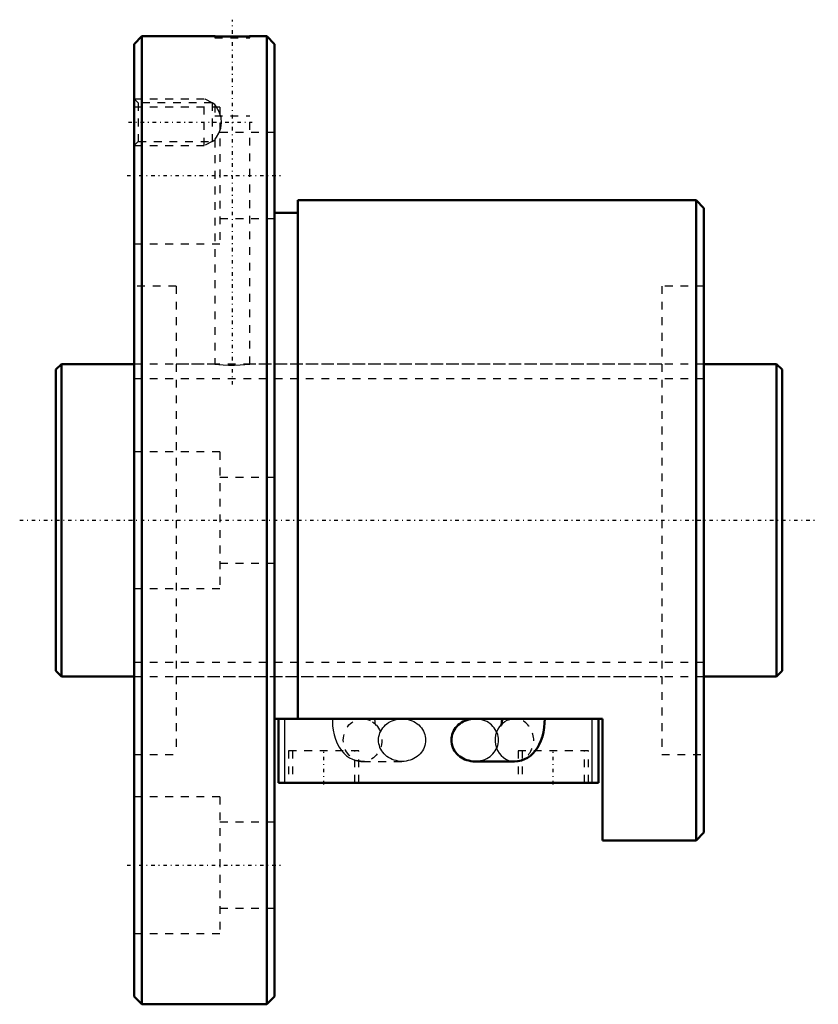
# Model space of a CAD drawing. Header units: millimetres. Extents: x -5 to 98, y -62 to 64.
import ezdxf

# ---------------------------------------------------------------- set-up
doc = ezdxf.new("R2010")
doc.units = ezdxf.units.MM
doc.linetypes.add('Center', pattern=[1.5, 0.45, -0.5, 0.05, -0.5])
doc.linetypes.add('Dashed', pattern=[2, 1, -1])
for name, color, linetype, lineweight in [('2d ConnectionPoints', 7, 'Continuous', 50), ('AM_0', 7, 'Continuous', 50), ('AM_4', 3, 'Continuous', 25), ('AM_5', 3, 'Continuous', 25), ('AM_7', 7, 'Center', 25), ('AM_9', 6, 'Dashed', 25)]:
    doc.layers.add(name, color=color, linetype=linetype, lineweight=lineweight)

# ---------------------------------------------------------------- blocks, each defined once
blk = doc.blocks.new('1_BNF_4010_2_5RR_Nut_0_in_BNF4010V_2_5RRG1_93LC0_000_rev_4')
at = {"layer": 'AM_0'}
for p, q in [((11, 62), (10, 61)), ((11, 62), (11, -62)), ((20.35, 62), (11, 62)), ((27, 62), (24.82, 62)), ((27, 62), (27, -62)), ((28, 61), (27, 62)), ((10, 61), (10, -61)), ((28, 61), (28, -61)), ((82, 41), (31, 41)), ((31, 41), (31, -25.42)), ((82, 41), (82, -41)), ((83, 40), (82, 41)), ((31, 39.4), (28, 39.4)), ((83, 40), (83, -40)), ((70, -25.42), (28, -25.42)), ((28.5, -33.62), (28.5, -25.42)), ((57.14, -25.42), (53.66, -25.42)), ((69.5, -33.62), (69.5, -25.42)), ((70, -41), (70, -25.42)), ((53.66, -30.89), (58.72, -30.89)), ((69.5, -33.62), (28.5, -33.62)), ((82, -41), (83, -40)), ((70, -41), (82, -41)), ((10, -61), (11, -62)), ((27, -62), (28, -61)), ((11, -62), (27, -62))]:
    blk.add_line(p, q, dxfattribs=at)
for points in [[(24.85, 62), (24.79, 62), (24.5, 61.99), (23.99, 61.97), (23.32, 61.96), (22.58, 61.96), (21.83, 61.96), (21.18, 61.98), (20.68, 61.99), (20.4, 62), (20.35, 62)], [(53.66, -25.42), (53.4, -25.43), (53.14, -25.46), (52.88, -25.51), (52.63, -25.59), (52.39, -25.68), (52.16, -25.79), (51.93, -25.92), (51.73, -26.06), (51.53, -26.22), (51.35, -26.4), (51.19, -26.59), (51.05, -26.79), (50.93, -27), (50.83, -27.22), (50.75, -27.45), (50.69, -27.68), (50.66, -27.92), (50.65, -28.15)], [(57.14, -25.42), (57.14, -25.55), (57.12, -25.79), (57.09, -26.01), (57.06, -26.16), (57.03, -26.25), (57.02, -26.29), (57.02, -26.29)], [(58.72, -30.89), (59.16, -30.86), (59.61, -30.76), (60.02, -30.61), (60.41, -30.41), (60.77, -30.16), (61.1, -29.87), (61.4, -29.54), (61.67, -29.16), (61.91, -28.73), (62.12, -28.24), (62.3, -27.7), (62.44, -27.13), (62.54, -26.54), (62.59, -25.96), (62.61, -25.42)], [(50.65, -28.15), (50.66, -28.39), (50.69, -28.63), (50.75, -28.86), (50.83, -29.09), (50.93, -29.31), (51.05, -29.52), (51.19, -29.72), (51.35, -29.91), (51.53, -30.09), (51.73, -30.25), (51.93, -30.39), (52.16, -30.52), (52.39, -30.63), (52.63, -30.72), (52.88, -30.79), (53.14, -30.84), (53.4, -30.88), (53.66, -30.89)]]:
    blk.add_lwpolyline(points, dxfattribs=at)
at = {"layer": 'AM_4'}
for p, q in [((29.3, -33.62), (29.3, -25.42)), ((68.7, -33.62), (68.7, -25.42))]:
    blk.add_line(p, q, dxfattribs=at)
blk.add_ellipse((58.72, -28.15), major_axis=(0, 2.73), ratio=0.906308, start_param=0.732236, end_param=3.141372, dxfattribs=at)
at = {"layer": 'AM_5', "linetype": 'Dashed'}
for p, q in [((10, 54), (19, 54)), ((19, 48), (19, 54)), ((20, 53.46), (19, 54)), ((10, 48), (19, 48)), ((20, 48.54), (19, 48))]:
    blk.add_line(p, q, dxfattribs=at)
at = {"layer": 'AM_7'}
for p, q in [((22.6, 17.38), (22.6, 64.12)), ((9.28, 51), (25.12, 51)), ((9.1, 44.17), (28.9, 44.17)), ((34.3, -33.83), (34.3, -29.32)), ((63.7, -33.83), (63.7, -29.32)), ((9.1, -44.17), (28.9, -44.17))]:
    blk.add_line(p, q, dxfattribs=at)
at = {"layer": 'AM_9'}
for p, q in [((20.35, 62), (20.35, 61.8)), ((24.85, 61.8), (24.85, 62)), ((20.35, 61.8), (24.85, 61.8)), ((10.54, 53.46), (10, 54)), ((20, 53.46), (10.54, 53.46)), ((10.54, 53.46), (10.54, 48.54)), ((20, 53.46), (20, 48.54)), ((20.36, 53.26), (20, 53.46)), ((20.35, 53.25), (20.35, 51.8)), ((21, 52.92), (10, 52.92)), ((20.35, 51.8), (24.85, 51.8)), ((21, 52.92), (21, 35.42)), ((24.85, 20), (24.85, 51.8)), ((28, 49.67), (21, 49.67)), ((10, 48), (10.54, 48.54)), ((10.54, 48.54), (20, 48.54)), ((20, 48.54), (20.36, 48.74)), ((20.35, 48.75), (20.35, 20)), ((21, 38.67), (28, 38.67)), ((10, 35.42), (21, 35.42)), ((15.4, 30), (10, 30)), ((15.4, 30), (15.4, -30)), ((77.6, 30), (77.6, -30)), ((83, 30), (77.6, 30)), ((20.35, 20), (15.4, 20)), ((77.6, 20), (24.82, 20)), ((21, 8.75), (10, 8.75)), ((21, 8.75), (21, -8.75)), ((28, 5.5), (21, 5.5)), ((21, -5.5), (28, -5.5)), ((10, -8.75), (21, -8.75)), ((15.4, -20), (77.6, -20)), ((39.28, -25.42), (39.42, -25.43)), ((44.34, -25.42), (39.28, -25.42)), ((58.72, -25.42), (57.14, -25.42)), ((58.5, -25.43), (58.72, -25.42)), ((10, -30), (15.4, -30)), ((38.8, -29.52), (29.8, -29.52)), ((29.8, -29.52), (29.8, -33.62)), ((30.3, -29.52), (30.3, -33.62)), ((38.3, -33.62), (38.3, -29.52)), ((38.8, -33.62), (38.8, -29.52)), ((68.2, -29.52), (59.2, -29.52)), ((59.2, -29.52), (59.2, -33.62)), ((59.7, -29.52), (59.7, -33.62)), ((67.7, -33.62), (67.7, -29.52)), ((68.2, -33.62), (68.2, -29.52)), ((77.6, -30), (83, -30)), ((39.11, -30.88), (39.28, -30.89)), ((39.28, -30.89), (44.34, -30.89)), ((21, -35.42), (10, -35.42)), ((21, -35.42), (21, -52.92)), ((28, -38.67), (21, -38.67)), ((21, -49.67), (28, -49.67)), ((10, -52.92), (21, -52.92))]:
    blk.add_line(p, q, dxfattribs=at)
for points in [[(21.09, 51.8), (20.89, 52.31), (20.73, 52.62), (20.58, 52.9), (20.42, 53.15), (20.35, 53.26), (20.35, 53.26)], [(20.35, 48.74), (20.35, 48.74), (20.41, 48.83), (20.57, 49.09), (20.84, 49.59), (21.1, 50.24), (21.22, 50.9), (21.15, 51.58), (21.09, 51.8)], [(20.35, 20), (20.48, 19.99), (20.84, 19.95), (21.4, 19.91), (22.1, 19.88), (22.85, 19.87), (23.58, 19.9), (24.19, 19.94), (24.63, 19.98), (24.84, 20), (24.85, 20)], [(35.39, -25.42), (35.4, -25.74), (35.44, -26.32), (35.51, -26.9), (35.63, -27.47), (35.8, -28.04), (36.03, -28.61), (36.29, -29.08), (36.57, -29.49), (36.88, -29.85), (37.22, -30.16), (37.59, -30.41), (37.98, -30.61), (38.3, -30.73)], [(39.42, -25.43), (39.65, -25.45), (39.82, -25.49)], [(40.54, -25.82), (40.56, -25.83), (40.75, -25.99), (40.88, -26.13), (40.95, -26.23), (40.98, -26.29), (40.98, -26.29)], [(40.98, -26.29), (40.98, -26.28), (40.96, -26.23), (40.93, -26.12), (40.9, -25.96), (40.87, -25.75), (40.86, -25.51), (40.86, -25.42)], [(41.32, -28.15), (41.33, -27.92), (41.37, -27.68), (41.42, -27.45), (41.5, -27.22), (41.6, -27), (41.73, -26.79), (41.87, -26.59), (42.03, -26.4), (42.21, -26.22), (42.4, -26.06), (42.61, -25.92), (42.83, -25.79), (43.06, -25.68), (43.31, -25.59), (43.56, -25.51), (43.81, -25.46), (44.07, -25.43), (44.34, -25.42)], [(44.34, -25.42), (44.6, -25.43), (44.86, -25.46), (45.12, -25.51), (45.37, -25.59), (45.61, -25.68), (45.84, -25.79), (46.07, -25.92), (46.27, -26.06), (46.47, -26.22), (46.65, -26.4), (46.81, -26.59), (46.95, -26.79), (47.07, -27), (47.17, -27.22), (47.25, -27.45), (47.31, -27.68), (47.34, -27.92), (47.35, -28.15), (47.34, -28.39), (47.31, -28.63), (47.25, -28.86), (47.17, -29.09), (47.07, -29.31), (46.95, -29.52), (46.81, -29.72), (46.65, -29.91), (46.47, -30.09), (46.27, -30.25), (46.07, -30.39), (45.84, -30.52), (45.61, -30.63), (45.37, -30.72), (45.12, -30.79), (44.86, -30.84), (44.6, -30.88), (44.34, -30.89)], [(53.66, -30.89), (53.93, -30.88), (54.19, -30.84), (54.44, -30.79), (54.69, -30.72), (54.94, -30.63), (55.17, -30.52), (55.39, -30.39), (55.6, -30.25), (55.79, -30.09), (55.97, -29.91), (56.13, -29.72), (56.27, -29.52), (56.4, -29.31), (56.5, -29.09), (56.58, -28.86), (56.63, -28.63), (56.67, -28.39), (56.68, -28.15), (56.67, -27.92), (56.63, -27.68), (56.58, -27.45), (56.5, -27.22), (56.4, -27), (56.27, -26.79), (56.13, -26.59), (55.97, -26.4), (55.79, -26.22), (55.6, -26.06), (55.39, -25.92), (55.17, -25.79), (54.94, -25.68), (54.69, -25.59), (54.44, -25.51), (54.19, -25.46), (53.93, -25.43), (53.66, -25.42)], [(57.02, -26.29), (57.03, -26.27), (57.07, -26.21), (57.15, -26.1), (57.3, -25.95), (57.51, -25.78), (57.79, -25.62), (57.98, -25.55)], [(57.98, -25.55), (58.12, -25.5), (58.47, -25.43), (58.5, -25.43)], [(44.34, -30.89), (44.07, -30.88), (43.81, -30.84), (43.56, -30.79), (43.31, -30.72), (43.06, -30.63), (42.83, -30.52), (42.61, -30.39), (42.4, -30.25), (42.21, -30.09), (42.03, -29.91), (41.87, -29.72), (41.73, -29.52), (41.6, -29.31), (41.5, -29.09), (41.42, -28.86), (41.37, -28.63), (41.33, -28.39), (41.32, -28.15)], [(38.3, -30.73), (38.4, -30.76), (38.83, -30.85), (39.05, -30.88)]]:
    blk.add_lwpolyline(points, dxfattribs=at)
for start_param, end_param in [(3.141372, 6.683987), (0.638533, 0.732236)]:
    blk.add_ellipse((58.72, -28.15), major_axis=(0, 2.73), ratio=0.906308, start_param=start_param, end_param=end_param, dxfattribs=at)
blk.add_ellipse((39.28, -28.15), major_axis=(0, 2.73), ratio=0.906308, dxfattribs=at)
blk = doc.blocks.new('2_BNF_4010_2_5RR000_Shaft_0_in_BNF4010V_2_5RRG1_93LC0_000_rev_4')
at = {"layer": 'AM_0'}
for p, q in [((0.7, 20), (0, 19.3)), ((0, 19.3), (0, -19.3)), ((0.7, 20), (0.7, -20)), ((10, 20), (0.7, 20)), ((92.3, 20), (83, 20)), ((93, 19.3), (92.3, 20)), ((92.3, 20), (92.3, -20)), ((93, 19.3), (93, -19.3)), ((0, -19.3), (0.7, -20)), ((0.7, -20), (10, -20)), ((83, -20), (92.3, -20)), ((92.3, -20), (93, -19.3))]:
    blk.add_line(p, q, dxfattribs=at)
at = {"layer": 'AM_5', "linetype": 'Dashed'}
for p, q in [((10, 18.1595), (83, 18.1595)), ((10, -18.1595), (83, -18.1595))]:
    blk.add_line(p, q, dxfattribs=at)
at = {"layer": 'AM_7'}
blk.add_line((-4.65, 0), (97.65, 0), dxfattribs=at)
at = {"layer": 'AM_9'}
for p, q in [((83, 20), (10, 20)), ((10, -20), (83, -20))]:
    blk.add_line(p, q, dxfattribs=at)

msp = doc.modelspace()

# ---------------------------------------------------------------- linework, layer by layer
at = {"layer": '2d ConnectionPoints'}
for p in [(0, 0), (10, 0)]:
    msp.add_point(p, dxfattribs=at)

# ---------------------------------------------------------------- block references
for name in ['1_BNF_4010_2_5RR_Nut_0_in_BNF4010V_2_5RRG1_93LC0_000_rev_4', '2_BNF_4010_2_5RR000_Shaft_0_in_BNF4010V_2_5RRG1_93LC0_000_rev_4']:
    msp.add_blockref(name, (0, 0))

doc.saveas('drawing.dxf')
